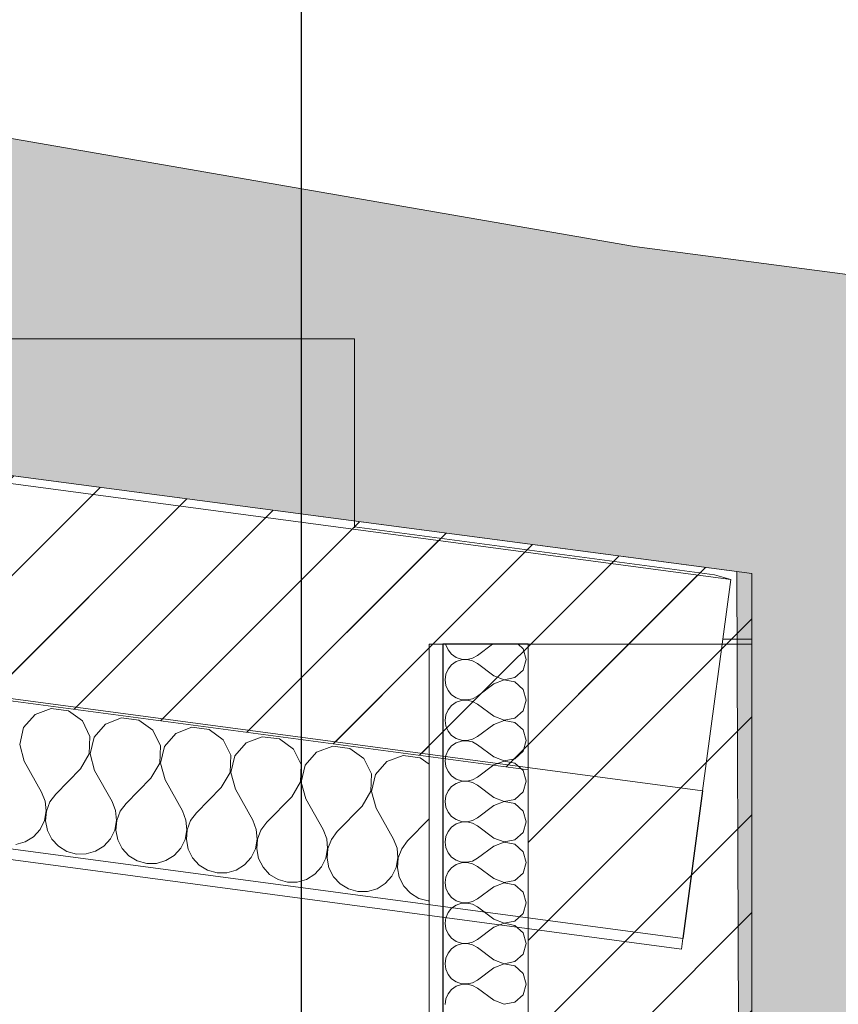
# Model space of a CAD drawing. Header units: millimetres. Extents: x -33687 to -7545, y -1870 to 7865.
# Tile 38 of 41: x -11371 to -10603, y 2743 to 3667. Entities that reach past the tile are written whole.
import ezdxf

# ---------------------------------------------------------------- set-up
doc = ezdxf.new("R2010")
doc.units = ezdxf.units.MM
doc.header["$MEASUREMENT"] = 0
for name, color, linetype in [('2D - Dessin général.AL', 7, 'Continuous'), ('Nouveau_2D - Cotations pour 50ème.AL', 7, 'Continuous'), ('Nouveau_2D - Dessin général.AL', 7, 'Continuous'), ('Nouveau_2D - Etiquettes.AL', 7, 'Continuous'), ('Nouveau_2D - Texte pour 50ème.AL', 7, 'Continuous'), ('Nouveau__Murs - Extérieurs.AL', 7, 'Continuous'), ('Nouveau__Plafonds.AL', 7, 'Continuous'), ('Nouveau__Toits - Toitures.AL', 7, 'Continuous')]:
    doc.layers.add(name, color=color, linetype=linetype)
doc.styles.add('STYLE_GENERE_1', font='arial.ttf')
doc.dimstyles.new('STYLE_GENERE__1', dxfattribs={"dimtxt": 100, "dimasz": 71.25, "dimexe": 0.18, "dimexo": 0.0625, "dimgap": 0, "dimtad": 1, "dimlfac": 0.001, "dimzin": 0, "dimdsep": 46, "dimtxsty": 'STYLE_GENERE_1', "dimblk": 'ARROWHEAD_6', "dimblk1": 'ARROWHEAD_6', "dimblk2": 'ARROWHEAD_6', "dimcen": 0.09, "dimse1": 1, "dimse2": 1, "dimclrd": 7, "dimclre": 7, "dimclrt": 7, "dimazin": 0, "dimtfac": 1, "dimtdec": 4, "dimtmove": 0, "dimatfit": 3, "dimfxl": 0, "dimtolj": 1, "dimtzin": 0, "dimarcsym": 0})
doc.dimstyles.new('STYLE_GENERE__2', dxfattribs={"dimtxt": 100, "dimasz": 71.25, "dimexe": 0.18, "dimexo": 0.0625, "dimgap": 0, "dimtad": 1, "dimtih": 1, "dimtoh": 1, "dimlfac": 0.001, "dimzin": 0, "dimdsep": 46, "dimtxsty": 'STYLE_GENERE_1', "dimblk": 'ARROWHEAD_6', "dimblk1": 'ARROWHEAD_6', "dimblk2": 'ARROWHEAD_6', "dimcen": 0.09, "dimse1": 1, "dimse2": 1, "dimclrd": 7, "dimclre": 7, "dimclrt": 7, "dimazin": 0, "dimtfac": 1, "dimtdec": 4, "dimtmove": 0, "dimatfit": 3, "dimfxl": 0, "dimtolj": 1, "dimtzin": 0, "dimarcsym": 0})
doc.dimstyles.new('STYLE_GENERE__4', dxfattribs={"dimtxt": 0.18, "dimasz": 136.8, "dimexe": 0.18, "dimexo": 0.0625, "dimgap": 0, "dimtad": 0, "dimtih": 1, "dimtoh": 1, "dimdec": 4, "dimzin": 0, "dimdsep": 46, "dimcen": 0.09, "dimadec": 0, "dimazin": 0, "dimtfac": 1, "dimtdec": 4, "dimtmove": 0, "dimatfit": 3, "dimldrblk": 'ARROWHEAD_5', "dimfxl": 0, "dimtolj": 1, "dimtzin": 0, "dimarcsym": 0})
pattern_1 = [(45, (0, 0), (-45.96194, 45.96194), [])]

# ---------------------------------------------------------------- blocks, each defined once
blk = doc.blocks.new('*X5')
at = {"layer": 'Nouveau__Murs - Extérieurs.AL', "color": 7, "linetype": 'Continuous', "lineweight": 5}
for p, q in [((-10971.26, 3081.04), (-10971.19, 3080.51)), ((-10971.19, 3080.51), (-10969.07, 3075.7)), ((-10927.36, 3081.04), (-10941.44, 3070.48)), ((-10898.57, 3076.68), (-10903.34, 3081.04)), ((-10969.07, 3075.7), (-10965.72, 3071.65)), ((-10965.72, 3071.65), (-10961.39, 3068.68)), ((-10946.04, 3067.93), (-10941.44, 3070.48)), ((-10895.73, 3066.67), (-10898.57, 3076.68)), ((-10965.72, 3061.68), (-10969.07, 3057.63)), ((-10961.39, 3064.66), (-10965.72, 3061.68)), ((-10961.39, 3068.68), (-10956.41, 3067)), ((-10956.41, 3066.34), (-10961.39, 3064.66)), ((-10956.41, 3067), (-10951.16, 3066.74)), ((-10951.16, 3066.59), (-10956.41, 3066.34)), ((-10951.16, 3066.74), (-10946.04, 3067.93)), ((-10946.04, 3065.4), (-10951.16, 3066.59)), ((-10941.44, 3062.86), (-10946.04, 3065.4)), ((-10926.2, 3051.43), (-10941.44, 3062.86)), ((-10898.57, 3056.65), (-10895.73, 3066.67)), ((-10971.19, 3052.82), (-10971.92, 3047.62)), ((-10969.07, 3057.63), (-10971.19, 3052.82)), ((-10926.2, 3051.43), (-10916.48, 3047.7)), ((-10906.25, 3049.63), (-10898.57, 3056.65)), ((-10971.92, 3047.62), (-10971.19, 3042.41)), ((-10971.19, 3042.41), (-10969.07, 3037.61)), ((-10926.2, 3043.81), (-10941.44, 3032.38)), ((-10916.48, 3047.54), (-10926.2, 3043.81)), ((-10916.48, 3047.7), (-10906.25, 3049.63)), ((-10906.25, 3045.61), (-10916.48, 3047.54)), ((-10898.57, 3038.59), (-10906.25, 3045.61)), ((-10969.07, 3037.61), (-10965.72, 3033.56)), ((-10965.72, 3033.56), (-10961.39, 3030.58)), ((-10895.73, 3028.57), (-10898.57, 3038.59)), ((-10965.72, 3023.58), (-10969.07, 3019.54)), ((-10961.39, 3026.56), (-10965.72, 3023.58)), ((-10961.39, 3030.58), (-10956.41, 3028.9)), ((-10956.41, 3028.24), (-10961.39, 3026.56)), ((-10956.41, 3028.9), (-10951.16, 3028.65)), ((-10951.16, 3028.49), (-10956.41, 3028.24)), ((-10951.16, 3028.65), (-10946.04, 3029.84)), ((-10946.04, 3027.3), (-10951.16, 3028.49)), ((-10946.04, 3029.84), (-10941.44, 3032.38)), ((-10941.44, 3024.76), (-10946.04, 3027.3)), ((-10926.2, 3013.33), (-10941.44, 3024.76)), ((-10898.57, 3018.56), (-10895.73, 3028.57)), ((-10971.19, 3014.73), (-10971.92, 3009.52)), ((-10969.07, 3019.54), (-10971.19, 3014.73)), ((-10906.25, 3011.53), (-10898.57, 3018.56)), ((-10971.92, 3009.52), (-10971.19, 3004.32)), ((-10926.2, 3005.71), (-10941.44, 2994.29)), ((-10926.2, 3013.33), (-10916.48, 3009.6)), ((-10916.48, 3009.45), (-10926.2, 3005.71)), ((-10916.48, 3009.6), (-10906.25, 3011.53)), ((-10906.25, 3007.51), (-10916.48, 3009.45)), ((-10898.57, 3000.49), (-10906.25, 3007.51)), ((-10971.19, 3004.32), (-10969.07, 2999.51)), ((-10969.07, 2999.51), (-10965.72, 2995.46)), ((-10895.73, 2990.48), (-10898.57, 3000.49)), ((-10965.72, 2995.46), (-10961.39, 2992.49)), ((-10961.39, 2988.47), (-10965.72, 2985.49)), ((-10961.39, 2992.49), (-10956.41, 2990.81)), ((-10956.41, 2990.14), (-10961.39, 2988.47)), ((-10956.41, 2990.81), (-10951.16, 2990.55)), ((-10951.16, 2990.4), (-10956.41, 2990.14)), ((-10951.16, 2990.55), (-10946.04, 2991.74)), ((-10946.04, 2989.21), (-10951.16, 2990.4)), ((-10946.04, 2991.74), (-10941.44, 2994.29)), ((-10941.44, 2986.67), (-10946.04, 2989.21)), ((-10926.2, 2975.24), (-10941.44, 2986.67)), ((-10898.57, 2980.46), (-10895.73, 2990.48)), ((-10969.07, 2981.44), (-10971.19, 2976.63)), ((-10965.72, 2985.49), (-10969.07, 2981.44)), ((-10906.25, 2973.44), (-10898.57, 2980.46)), ((-10971.19, 2976.63), (-10971.92, 2971.43)), ((-10971.92, 2971.43), (-10971.19, 2966.22)), ((-10926.2, 2975.24), (-10916.48, 2971.51)), ((-10916.48, 2971.35), (-10926.2, 2967.62)), ((-10916.48, 2971.51), (-10906.25, 2973.44)), ((-10906.25, 2969.42), (-10916.48, 2971.35)), ((-10898.57, 2962.39), (-10906.25, 2969.42)), ((-10971.19, 2966.22), (-10969.07, 2961.41)), ((-10969.07, 2961.41), (-10965.72, 2957.37)), ((-10926.2, 2967.62), (-10941.44, 2956.19)), ((-10895.73, 2952.38), (-10898.57, 2962.39)), ((-10965.72, 2957.37), (-10961.39, 2954.39)), ((-10961.39, 2950.37), (-10965.72, 2947.39)), ((-10961.39, 2954.39), (-10956.41, 2952.71)), ((-10956.41, 2952.05), (-10961.39, 2950.37)), ((-10956.41, 2952.71), (-10951.16, 2952.46)), ((-10951.16, 2952.3), (-10956.41, 2952.05)), ((-10951.16, 2952.46), (-10946.04, 2953.65)), ((-10946.04, 2951.11), (-10951.16, 2952.3)), ((-10946.04, 2953.65), (-10941.44, 2956.19)), ((-10941.44, 2948.57), (-10946.04, 2951.11)), ((-10898.57, 2942.37), (-10895.73, 2952.38)), ((-10969.07, 2943.35), (-10971.19, 2938.54)), ((-10965.72, 2947.39), (-10969.07, 2943.35)), ((-10926.2, 2937.14), (-10941.44, 2948.57)), ((-10906.25, 2935.34), (-10898.57, 2942.37)), ((-10971.19, 2938.54), (-10971.92, 2933.33)), ((-10971.92, 2933.33), (-10971.19, 2928.13)), ((-10926.2, 2937.14), (-10916.48, 2933.41)), ((-10916.48, 2933.26), (-10926.2, 2929.52)), ((-10916.48, 2933.41), (-10906.25, 2935.34)), ((-10906.25, 2931.32), (-10916.48, 2933.26)), ((-10898.57, 2924.3), (-10906.25, 2931.32)), ((-10971.19, 2928.13), (-10969.07, 2923.32)), ((-10969.07, 2923.32), (-10965.72, 2919.27)), ((-10926.2, 2929.52), (-10941.44, 2918.1)), ((-10895.73, 2914.29), (-10898.57, 2924.3)), ((-10965.72, 2919.27), (-10961.39, 2916.3)), ((-10961.39, 2916.3), (-10956.41, 2914.62)), ((-10956.41, 2913.95), (-10961.39, 2912.27)), ((-10956.41, 2914.62), (-10951.16, 2914.36)), ((-10951.16, 2914.21), (-10956.41, 2913.95)), ((-10951.16, 2914.36), (-10946.04, 2915.55)), ((-10946.04, 2913.02), (-10951.16, 2914.21)), ((-10946.04, 2915.55), (-10941.44, 2918.1)), ((-10941.44, 2910.48), (-10946.04, 2913.02)), ((-10898.57, 2904.27), (-10895.73, 2914.29)), ((-10969.07, 2905.25), (-10971.19, 2900.44)), ((-10965.72, 2909.3), (-10969.07, 2905.25)), ((-10961.39, 2912.27), (-10965.72, 2909.3)), ((-10926.2, 2899.05), (-10941.44, 2910.48)), ((-10906.25, 2897.25), (-10898.57, 2904.27)), ((-10971.19, 2900.44), (-10971.92, 2895.24)), ((-10971.92, 2895.24), (-10971.19, 2890.03)), ((-10926.2, 2899.05), (-10916.48, 2895.32)), ((-10916.48, 2895.16), (-10926.2, 2891.43)), ((-10916.48, 2895.32), (-10906.25, 2897.25)), ((-10906.25, 2893.23), (-10916.48, 2895.16)), ((-10971.19, 2890.03), (-10969.07, 2885.22)), ((-10969.07, 2885.22), (-10965.72, 2881.18)), ((-10926.2, 2891.43), (-10941.44, 2880)), ((-10898.57, 2886.2), (-10906.25, 2893.23)), ((-10895.73, 2876.19), (-10898.57, 2886.2)), ((-10965.72, 2881.18), (-10961.39, 2878.2)), ((-10961.39, 2878.2), (-10956.41, 2876.52)), ((-10956.41, 2875.86), (-10961.39, 2874.18)), ((-10956.41, 2876.52), (-10951.16, 2876.27)), ((-10951.16, 2876.11), (-10956.41, 2875.86)), ((-10951.16, 2876.27), (-10946.04, 2877.46)), ((-10946.04, 2874.92), (-10951.16, 2876.11)), ((-10946.04, 2877.46), (-10941.44, 2880)), ((-10898.57, 2866.18), (-10895.73, 2876.19)), ((-10969.07, 2867.16), (-10971.19, 2862.35)), ((-10965.72, 2871.2), (-10969.07, 2867.16)), ((-10961.39, 2874.18), (-10965.72, 2871.2)), ((-10941.44, 2872.38), (-10946.04, 2874.92)), ((-10926.2, 2860.95), (-10941.44, 2872.38)), ((-10971.19, 2862.35), (-10971.92, 2857.14)), ((-10971.92, 2857.14), (-10971.19, 2851.94)), ((-10926.2, 2860.95), (-10916.48, 2857.22)), ((-10916.48, 2857.07), (-10926.2, 2853.33)), ((-10916.48, 2857.22), (-10906.25, 2859.15)), ((-10906.25, 2855.13), (-10916.48, 2857.07)), ((-10906.25, 2859.15), (-10898.57, 2866.18)), ((-10971.19, 2851.94), (-10969.07, 2847.13)), ((-10926.2, 2853.33), (-10941.44, 2841.9)), ((-10898.57, 2848.11), (-10906.25, 2855.13)), ((-10895.73, 2838.1), (-10898.57, 2848.11)), ((-10969.07, 2847.13), (-10965.72, 2843.08)), ((-10965.72, 2843.08), (-10961.39, 2840.11)), ((-10961.39, 2840.11), (-10956.41, 2838.43)), ((-10951.16, 2838.17), (-10946.04, 2839.36)), ((-10946.04, 2839.36), (-10941.44, 2841.9)), ((-10965.72, 2833.11), (-10969.07, 2829.06)), ((-10961.39, 2836.08), (-10965.72, 2833.11)), ((-10956.41, 2837.76), (-10961.39, 2836.08)), ((-10956.41, 2838.43), (-10951.16, 2838.17)), ((-10951.16, 2838.02), (-10956.41, 2837.76)), ((-10946.04, 2836.83), (-10951.16, 2838.02)), ((-10941.44, 2834.29), (-10946.04, 2836.83)), ((-10926.2, 2822.86), (-10941.44, 2834.29)), ((-10898.57, 2828.08), (-10895.73, 2838.1)), ((-10971.19, 2824.25), (-10971.92, 2819.05)), ((-10969.07, 2829.06), (-10971.19, 2824.25)), ((-10926.2, 2822.86), (-10916.48, 2819.12)), ((-10916.48, 2819.12), (-10906.25, 2821.06)), ((-10906.25, 2821.06), (-10898.57, 2828.08)), ((-10971.92, 2819.05), (-10971.19, 2813.84)), ((-10971.19, 2813.84), (-10969.07, 2809.03)), ((-10926.2, 2815.24), (-10941.44, 2803.81)), ((-10916.48, 2818.97), (-10926.2, 2815.24)), ((-10906.25, 2817.04), (-10916.48, 2818.97)), ((-10898.57, 2810.01), (-10906.25, 2817.04)), ((-10969.07, 2809.03), (-10965.72, 2804.99)), ((-10965.72, 2804.99), (-10961.39, 2802.01)), ((-10961.39, 2802.01), (-10956.41, 2800.33)), ((-10946.04, 2801.27), (-10941.44, 2803.81)), ((-10895.73, 2800), (-10898.57, 2810.01)), ((-10965.72, 2795.01), (-10969.07, 2790.97)), ((-10961.39, 2797.99), (-10965.72, 2795.01)), ((-10956.41, 2799.67), (-10961.39, 2797.99)), ((-10956.41, 2800.33), (-10951.16, 2800.08)), ((-10951.16, 2799.92), (-10956.41, 2799.67)), ((-10951.16, 2800.08), (-10946.04, 2801.27)), ((-10946.04, 2798.73), (-10951.16, 2799.92)), ((-10941.44, 2796.19), (-10946.04, 2798.73)), ((-10926.2, 2784.76), (-10941.44, 2796.19)), ((-10898.57, 2789.99), (-10895.73, 2800)), ((-10971.19, 2786.16), (-10971.92, 2780.95)), ((-10969.07, 2790.97), (-10971.19, 2786.16)), ((-10926.2, 2784.76), (-10916.48, 2781.03)), ((-10906.25, 2782.96), (-10898.57, 2789.99)), ((-10971.92, 2780.95), (-10971.19, 2775.75)), ((-10971.19, 2775.75), (-10969.07, 2770.94)), ((-10926.2, 2777.14), (-10941.44, 2765.71)), ((-10916.48, 2780.88), (-10926.2, 2777.14)), ((-10916.48, 2781.03), (-10906.25, 2782.96)), ((-10906.25, 2778.94), (-10916.48, 2780.88)), ((-10898.57, 2771.92), (-10906.25, 2778.94)), ((-10969.07, 2770.94), (-10965.72, 2766.89)), ((-10965.72, 2766.89), (-10961.39, 2763.92)), ((-10946.04, 2763.17), (-10941.44, 2765.71)), ((-10895.73, 2761.9), (-10898.57, 2771.92)), ((-10965.72, 2756.92), (-10969.07, 2752.87)), ((-10961.39, 2759.89), (-10965.72, 2756.92)), ((-10961.39, 2763.92), (-10956.41, 2762.24)), ((-10956.41, 2761.57), (-10961.39, 2759.89)), ((-10956.41, 2762.24), (-10951.16, 2761.98)), ((-10951.16, 2761.83), (-10956.41, 2761.57)), ((-10951.16, 2761.98), (-10946.04, 2763.17)), ((-10946.04, 2760.64), (-10951.16, 2761.83)), ((-10941.44, 2758.1), (-10946.04, 2760.64)), ((-10926.2, 2746.67), (-10941.44, 2758.1)), ((-10898.57, 2751.89), (-10895.73, 2761.9)), ((-10971.19, 2748.06), (-10971.92, 2742.86)), ((-10969.07, 2752.87), (-10971.19, 2748.06)), ((-10926.2, 2746.67), (-10916.48, 2742.93)), ((-10906.25, 2744.87), (-10898.57, 2751.89)), ((-10916.48, 2742.93), (-10906.25, 2744.87))]:
    blk.add_line(p, q, dxfattribs=at)
blk = doc.blocks.new('Élément de coupe_1')
at = {"layer": 'Nouveau__Murs - Extérieurs.AL', "linetype": 'Continuous', "lineweight": 0, "true_color": 0x000000}
h = blk.add_hatch(dxfattribs=at)
h.set_pattern_fill('Dallage', color=18, style=0, pattern_type=2)
h.set_pattern_definition(pattern_1)
h.paths.add_polyline_path([(-10893.82, 3081.04), (-10893.82, 0), (-10683.82, 0), (-10683.82, 3081.04)])
at = {"layer": 'Nouveau__Murs - Extérieurs.AL', "color": 7, "linetype": 'Continuous', "lineweight": 15}
for p, q in [((-10986.82, 3081.04), (-10986.82, 1850)), ((-10973.82, 3081.04), (-10986.82, 3081.04)), ((-10893.82, 3081.04), (-10893.82, 0)), ((-10683.82, 3081.04), (-10893.82, 3081.04)), ((-10683.82, 3081.04), (-10683.82, 0))]:
    blk.add_line(p, q, dxfattribs=at)
at = {"layer": 'Nouveau__Murs - Extérieurs.AL', "color": 7, "linetype": 'Continuous', "lineweight": 25}
for p, q in [((-10973.82, 3081.04), (-10973.82, 0)), ((-10893.82, 3081.04), (-10973.82, 3081.04))]:
    blk.add_line(p, q, dxfattribs=at)
at = {"layer": 'Nouveau__Murs - Extérieurs.AL', "lineweight": 0}
blk.add_blockref('*X5', (0, 0), dxfattribs=at)
blk = doc.blocks.new('Élément de coupe_45')
at = {"layer": 'Nouveau__Murs - Extérieurs.AL', "color": 7, "linetype": 'Continuous', "lineweight": 13}
for p, q in [((-10683.82, 3085.67), (-10711.01, 3085.67)), ((-10683.82, 3081.04), (-10683.82, 3085.67))]:
    blk.add_line(p, q, dxfattribs=at)
blk = doc.blocks.new('Élément de coupe_60')
at = {"layer": 'Nouveau__Plafonds.AL', "color": 7, "linetype": 'Continuous', "lineweight": 13}
for p, q in [((-11056.82, 3367.93), (-12389.43, 3367.93)), ((-11056.82, 3190.25), (-11056.82, 3367.93))]:
    blk.add_line(p, q, dxfattribs=at)
blk = doc.blocks.new('*X82')
at = {"layer": 'Nouveau__Toits - Toitures.AL', "color": 7, "linetype": 'Continuous', "lineweight": 5}
for p, q in [((-11356.93, 3014.92), (-11367.62, 3002.7)), ((-11341.73, 3020.63), (-11356.93, 3014.92)), ((-11325.63, 3018.49), (-11341.73, 3020.63)), ((-11312.46, 3008.99), (-11325.63, 3018.49)), ((-11305.34, 2994.4), (-11312.46, 3008.99)), ((-11290.84, 3006.11), (-11301.54, 2993.89)), ((-11275.64, 3011.82), (-11290.84, 3006.11)), ((-11259.55, 3009.68), (-11275.64, 3011.82)), ((-11246.38, 3000.18), (-11259.55, 3009.68)), ((-11367.62, 3002.7), (-11371.28, 2986.88)), ((-11239.26, 2985.59), (-11246.38, 3000.18)), ((-11224.76, 2997.3), (-11235.46, 2985.08)), ((-11209.56, 3003.01), (-11224.76, 2997.3)), ((-11193.47, 3000.86), (-11209.56, 3003.01)), ((-11180.3, 2991.37), (-11193.47, 3000.86)), ((-11371.28, 2986.88), (-11367.03, 2971.21)), ((-11305.95, 2978.17), (-11305.34, 2994.4)), ((-11301.54, 2993.89), (-11305.2, 2978.07)), ((-11173.17, 2976.78), (-11180.3, 2991.37)), ((-11158.68, 2988.49), (-11169.38, 2976.27)), ((-11143.48, 2994.2), (-11158.68, 2988.49)), ((-11127.39, 2992.05), (-11143.48, 2994.2)), ((-11114.21, 2982.56), (-11127.39, 2992.05)), ((-11314.16, 2964.16), (-11305.95, 2978.17)), ((-11305.2, 2978.07), (-11300.95, 2962.4)), ((-11239.87, 2969.36), (-11239.26, 2985.59)), ((-11235.46, 2985.08), (-11239.12, 2969.26)), ((-11107.09, 2967.97), (-11114.21, 2982.56)), ((-11092.6, 2979.68), (-11103.3, 2967.46)), ((-11077.4, 2985.39), (-11092.6, 2979.68)), ((-11061.3, 2983.24), (-11077.4, 2985.39)), ((-11048.13, 2973.75), (-11061.3, 2983.24)), ((-11367.03, 2971.21), (-11350.73, 2942.14)), ((-11248.08, 2955.35), (-11239.87, 2969.36)), ((-11239.12, 2969.26), (-11234.86, 2953.59)), ((-11173.79, 2960.55), (-11173.17, 2976.78)), ((-11169.38, 2976.27), (-11173.03, 2960.45)), ((-11107.71, 2951.74), (-11107.09, 2967.97)), ((-11041.01, 2959.16), (-11048.13, 2973.75)), ((-11026.52, 2970.87), (-11037.21, 2958.65)), ((-11011.32, 2976.58), (-11026.52, 2970.87)), ((-10995.22, 2974.43), (-11011.32, 2976.58)), ((-10986.82, 2968.38), (-10995.22, 2974.43)), ((-11314.16, 2964.16), (-11337.51, 2940.37)), ((-11300.95, 2962.4), (-11284.65, 2933.33)), ((-11182, 2946.54), (-11173.79, 2960.55)), ((-11173.03, 2960.45), (-11168.78, 2944.78)), ((-11103.3, 2967.46), (-11106.95, 2951.64)), ((-11041.63, 2942.93), (-11041.01, 2959.16)), ((-11037.21, 2958.65), (-11040.87, 2942.83)), ((-11248.08, 2955.35), (-11271.43, 2931.56)), ((-11234.86, 2953.59), (-11218.56, 2924.52)), ((-11115.92, 2937.73), (-11107.71, 2951.74)), ((-11106.95, 2951.64), (-11102.7, 2935.97)), ((-11347.38, 2933.57), (-11350.73, 2942.14)), ((-11337.51, 2940.37), (-11342.99, 2932.99)), ((-11182, 2946.54), (-11205.35, 2922.75)), ((-11168.78, 2944.78), (-11152.48, 2915.7)), ((-11049.83, 2928.92), (-11041.63, 2942.93)), ((-11040.87, 2942.83), (-11036.62, 2927.16)), ((-11346.5, 2924.42), (-11347.38, 2933.57)), ((-11342.99, 2932.99), (-11346.23, 2924.38)), ((-11281.3, 2924.76), (-11284.65, 2933.33)), ((-11271.43, 2931.56), (-11276.9, 2924.17)), ((-11115.92, 2937.73), (-11139.27, 2913.94)), ((-11102.7, 2935.97), (-11086.4, 2906.89)), ((-11348.16, 2915.37), (-11346.5, 2924.42)), ((-11346.23, 2924.38), (-11347.01, 2915.22)), ((-11280.42, 2915.61), (-11281.3, 2924.76)), ((-11276.9, 2924.17), (-11280.15, 2915.57)), ((-11215.22, 2915.95), (-11218.56, 2924.52)), ((-11205.35, 2922.75), (-11210.82, 2915.36)), ((-11049.83, 2928.92), (-11073.18, 2905.13)), ((-11036.62, 2927.16), (-11020.32, 2898.08)), ((-11352.22, 2907.12), (-11348.16, 2915.37)), ((-11347.01, 2915.22), (-11345.24, 2906.19)), ((-11282.07, 2906.56), (-11280.42, 2915.61)), ((-11280.15, 2915.57), (-11280.92, 2906.41)), ((-11214.34, 2906.79), (-11215.22, 2915.95)), ((-11210.82, 2915.36), (-11214.07, 2906.76)), ((-11149.13, 2907.14), (-11152.48, 2915.7)), ((-11139.27, 2913.94), (-11144.74, 2906.55)), ((-10986.82, 2916.98), (-11007.1, 2896.32)), ((-11358.39, 2900.3), (-11352.22, 2907.12)), ((-11345.24, 2906.19), (-11341.08, 2897.99)), ((-11286.14, 2898.31), (-11282.07, 2906.56)), ((-11280.92, 2906.41), (-11279.16, 2897.38)), ((-11215.99, 2897.75), (-11214.34, 2906.79)), ((-11214.07, 2906.76), (-11214.84, 2897.59)), ((-11148.25, 2897.98), (-11149.13, 2907.14)), ((-11144.74, 2906.55), (-11147.99, 2897.95)), ((-11083.05, 2898.33), (-11086.4, 2906.89)), ((-11073.18, 2905.13), (-11078.66, 2897.74)), ((-11375.01, 2892.85), (-11366.18, 2895.41)), ((-11366.18, 2895.41), (-11358.39, 2900.3)), ((-11341.08, 2897.99), (-11334.84, 2891.24)), ((-11292.3, 2891.48), (-11286.14, 2898.31)), ((-11279.16, 2897.38), (-11275, 2889.18)), ((-11220.06, 2889.5), (-11215.99, 2897.75)), ((-11214.84, 2897.59), (-11213.08, 2888.57)), ((-11149.91, 2888.94), (-11148.25, 2897.98)), ((-11147.99, 2897.95), (-11148.76, 2888.78)), ((-11082.17, 2889.17), (-11083.05, 2898.33)), ((-11078.66, 2897.74), (-11081.91, 2889.14)), ((-11016.97, 2889.52), (-11020.32, 2898.08)), ((-11007.1, 2896.32), (-11012.58, 2888.93)), ((-11334.84, 2891.24), (-11326.99, 2886.45)), ((-11326.99, 2886.45), (-11318.13, 2883.99)), ((-11308.93, 2884.04), (-11300.1, 2886.6)), ((-11300.1, 2886.6), (-11292.3, 2891.48)), ((-11275, 2889.18), (-11268.76, 2882.42)), ((-11226.22, 2882.67), (-11220.06, 2889.5)), ((-11213.08, 2888.57), (-11208.92, 2880.37)), ((-11153.98, 2880.69), (-11149.91, 2888.94)), ((-11148.76, 2888.78), (-11147, 2879.76)), ((-11083.83, 2880.13), (-11082.17, 2889.17)), ((-11081.91, 2889.14), (-11082.68, 2879.97)), ((-11016.09, 2880.36), (-11016.97, 2889.52)), ((-11012.58, 2888.93), (-11015.82, 2880.33)), ((-11318.13, 2883.99), (-11308.93, 2884.04)), ((-11268.76, 2882.42), (-11260.91, 2877.64)), ((-11260.91, 2877.64), (-11252.05, 2875.17)), ((-11242.85, 2875.23), (-11234.02, 2877.79)), ((-11234.02, 2877.79), (-11226.22, 2882.67)), ((-11208.92, 2880.37), (-11202.68, 2873.61)), ((-11160.14, 2873.86), (-11153.98, 2880.69)), ((-11147, 2879.76), (-11142.84, 2871.56)), ((-11087.89, 2871.88), (-11083.83, 2880.13)), ((-11082.68, 2879.97), (-11080.92, 2870.95)), ((-11017.75, 2871.32), (-11016.09, 2880.36)), ((-11015.82, 2880.33), (-11016.6, 2871.16)), ((-11252.05, 2875.17), (-11242.85, 2875.23)), ((-11202.68, 2873.61), (-11194.82, 2868.82)), ((-11194.82, 2868.82), (-11185.96, 2866.36)), ((-11185.96, 2866.36), (-11176.77, 2866.42)), ((-11176.77, 2866.42), (-11167.93, 2868.98)), ((-11167.93, 2868.98), (-11160.14, 2873.86)), ((-11142.84, 2871.56), (-11136.59, 2864.8)), ((-11094.06, 2865.05), (-11087.89, 2871.88)), ((-11080.92, 2870.95), (-11076.76, 2862.74)), ((-11021.81, 2863.07), (-11017.75, 2871.32)), ((-11016.6, 2871.16), (-11014.84, 2862.14)), ((-11136.59, 2864.8), (-11128.74, 2860.01)), ((-11128.74, 2860.01), (-11119.88, 2857.55)), ((-11119.88, 2857.55), (-11110.68, 2857.61)), ((-11110.68, 2857.61), (-11101.85, 2860.17)), ((-11101.85, 2860.17), (-11094.06, 2865.05)), ((-11076.76, 2862.74), (-11070.51, 2855.99)), ((-11027.98, 2856.24), (-11021.81, 2863.07)), ((-11014.84, 2862.14), (-11010.67, 2853.93)), ((-11070.51, 2855.99), (-11062.66, 2851.2)), ((-11062.66, 2851.2), (-11053.8, 2848.74)), ((-11053.8, 2848.74), (-11044.6, 2848.8)), ((-11044.6, 2848.8), (-11035.77, 2851.36)), ((-11035.77, 2851.36), (-11027.98, 2856.24)), ((-11010.67, 2853.93), (-11004.43, 2847.18)), ((-11004.43, 2847.18), (-10996.58, 2842.39)), ((-10996.58, 2842.39), (-10987.72, 2839.93)), ((-10987.72, 2839.93), (-10986.82, 2839.94))]:
    blk.add_line(p, q, dxfattribs=at)
blk = doc.blocks.new('Élément de coupe_67')
at = {"layer": 'Nouveau__Toits - Toitures.AL', "linetype": 'Continuous', "lineweight": 0, "true_color": 0x000000}
h = blk.add_hatch(dxfattribs=at)
h.set_pattern_fill('Dallage', color=18, style=0, pattern_type=2)
h.set_pattern_definition(pattern_1)
h.paths.add_polyline_path([(-10703.54, 3141.69), (-14556.98, 3655.47), (-14556.98, 3453.7), (-10986.82, 2977.69), (-10986.82, 3081.04), (-10711.63, 3081.04)])
at = {"layer": 'Nouveau__Toits - Toitures.AL', "color": 7, "linetype": 'Continuous', "lineweight": 15}
for p, q in [((-14556.98, 3655.47), (-10703.54, 3141.69)), ((-14556.98, 3453.7), (-10729.97, 2943.44)), ((-14556.98, 3312.47), (-10748.48, 2804.67)), ((-10703.54, 3141.69), (-10729.97, 2943.44)), ((-11776.59, 2931.66), (-10749.8, 2794.76)), ((-10748.48, 2804.67), (-10749.8, 2794.76))]:
    blk.add_line(p, q, dxfattribs=at)
at = {"layer": 'Nouveau__Toits - Toitures.AL', "color": 7, "linetype": 'Continuous', "lineweight": 13}
for p, q in [((-10718.98, 3146.23), (-11056.82, 3191.28)), ((-10703.54, 3141.69), (-10718.98, 3146.23))]:
    blk.add_line(p, q, dxfattribs=at)
at = {"layer": 'Nouveau__Toits - Toitures.AL', "color": 7, "linetype": 'Continuous', "lineweight": 25}
blk.add_line((-10729.97, 2943.44), (-10748.48, 2804.67), dxfattribs=at)
at = {"layer": 'Nouveau__Toits - Toitures.AL', "lineweight": 0}
blk.add_blockref('*X82', (0, 0), dxfattribs=at)
blk = doc.blocks.new('*D106')
at = {"layer": 'Nouveau_2D - Cotations pour 50ème.AL', "color": 7, "linetype": 'Continuous', "lineweight": 5}
for p, q in [((-14552, -1570.31), (-14552, -1429.69)), ((-14514.5, -1462.5), (-14589.5, -1537.5)), ((-10949.32, -1462.5), (-11024.32, -1537.5)), ((-14552, -1500), (-10986.82, -1500))]:
    blk.add_line(p, q, dxfattribs=at)
at = {"layer": 'Nouveau_2D - Cotations pour 50ème.AL', "color": 7, "lineweight": 5, "char_height": 100, "attachment_point": 7, "style": 'STYLE_GENERE_1'}
for s, insert in [('\\A1;{\\pql;\\fArial|b0|i0|c0|p0;\\W1.000000;3,57}', (-12941.01, -1480)), ('\\A1;{\\pql;\\fArial|b0|i0|c0|p0;\\W1.000000;9}', (-11100.59, -1480))]:
    blk.add_mtext(s, dxfattribs=dict(at, insert=insert))
blk = doc.blocks.new('ARROWHEAD_6')
at = {"color": 0, "linetype": 'Continuous', "lineweight": 0}
for p, q in [((-0.5, -0.5), (0.5, 0.5)), ((0, 0), (-1, 0))]:
    blk.add_line(p, q, dxfattribs=at)
blk = doc.blocks.new('*D117')
at = {"layer": 'Nouveau_2D - Cotations pour 50ème.AL', "color": 7, "linetype": 'Continuous', "lineweight": 5}
for p, q in [((-11807.11, 7343.48), (-11807.11, 7484.1)), ((-11769.61, 7451.29), (-11844.61, 7376.29)), ((-10949.32, 7451.29), (-11024.32, 7376.29)), ((-11807.11, 7413.79), (-10986.82, 7413.79))]:
    blk.add_line(p, q, dxfattribs=at)
at = {"layer": 'Nouveau_2D - Cotations pour 50ème.AL', "color": 7, "lineweight": 5, "char_height": 100, "attachment_point": 7, "style": 'STYLE_GENERE_1'}
for s, insert in [('\\A1;{\\pql;\\fArial|b0|i0|c0|p0;\\W1.000000;82}', (-11511.37, 7433.79)), ('\\A1;{\\pql;\\fArial|b0|i0|c0|p0;\\W1.000000;9}', (-11100.59, 7433.79))]:
    blk.add_mtext(s, dxfattribs=dict(at, insert=insert))
blk = doc.blocks.new('*D118')
at = {"layer": 'Nouveau_2D - Cotations pour 50ème.AL', "color": 7, "linetype": 'Continuous', "lineweight": 5}
for p, q in [((-10986.82, 7343.48), (-10986.82, 7484.1)), ((-10893.82, 7343.48), (-10893.82, 7484.1)), ((-10949.32, 7451.29), (-11024.32, 7376.29)), ((-10931.32, 7376.29), (-10856.32, 7451.29)), ((-11807.11, 7413.79), (-10986.82, 7413.79)), ((-10986.82, 7413.79), (-10893.82, 7413.79)), ((-10893.82, 7413.79), (-10837.57, 7413.79))]:
    blk.add_line(p, q, dxfattribs=at)
blk = doc.blocks.new('*D120')
at = {"layer": 'Nouveau_2D - Cotations pour 50ème.AL', "color": 7, "linetype": 'Continuous', "lineweight": 5}
for p, q in [((-10893.82, 7643.48), (-10893.82, 7784.1)), ((-24059.23, 7751.29), (-24134.23, 7676.29)), ((-10931.32, 7676.29), (-10856.32, 7751.29)), ((-24096.73, 7713.79), (-10893.82, 7713.79)), ((-10893.82, 7713.79), (-10837.57, 7713.79))]:
    blk.add_line(p, q, dxfattribs=at)
at = {"layer": 'Nouveau_2D - Cotations pour 50ème.AL', "color": 7, "lineweight": 5, "insert": (-17666.87, 7733.79), "char_height": 100, "attachment_point": 7, "style": 'STYLE_GENERE_1'}
blk.add_mtext('\\A1;{\\pql;\\fArial|b0|i0|c0|p0;\\W1.000000;13,20}', dxfattribs=at)
blk = doc.blocks.new('*D124')
at = {"layer": 'Nouveau_2D - Cotations pour 50ème.AL', "color": 7, "linetype": 'Continuous', "lineweight": 5}
for p, q in [((-12215.12, 2935.68), (-12215.12, 2991.93)), ((-12177.62, 2898.18), (-12252.62, 2973.18)), ((-12144.81, 2935.68), (-12285.43, 2935.68)), ((-12215.12, 0), (-12215.12, 2935.68)), ((-12252.62, 37.5), (-12177.62, -37.5)), ((-12144.81, 0), (-12285.43, 0)), ((-12215.12, -56.25), (-12215.12, 0))]:
    blk.add_line(p, q, dxfattribs=at)
at = {"layer": 'Nouveau_2D - Cotations pour 50ème.AL', "color": 7, "lineweight": 5, "insert": (-12235.12, 1334.38), "char_height": 100, "attachment_point": 7, "rotation": 90, "style": 'STYLE_GENERE_1'}
blk.add_mtext('\\A1;{\\pql;\\fArial|b0|i0|c0|p0;\\W1.000000;2,94}', dxfattribs=at)
blk = doc.blocks.new('ARROWHEAD_5')
at = {"linetype": 'Continuous', "lineweight": 0}
blk.add_hatch(color=0, dxfattribs=at).paths.add_polyline_path([(-1, 0.2679), (0, 0), (-1, -0.2679)])
at = {"color": 0, "linetype": 'Continuous', "lineweight": 0}
blk.add_line((0, 0), (-1, 0), dxfattribs=at)

msp = doc.modelspace()

# ---------------------------------------------------------------- hatches: boundary and pattern name
at = {"layer": '2D - Dessin général.AL', "linetype": 'Continuous', "lineweight": 5}
h = msp.add_hatch(dxfattribs=at)
h.set_pattern_fill('Dallage', style=0, pattern_type=2)
h.set_pattern_definition(pattern_1)
h.paths.add_polyline_path([(-14551.999, 3451.249), (-10893.82, 2963.113), (-10893.82, 0), (-30162.432, 0), (-30161.516, -480), (-10683.82, -480), (-10683.82, 2935.092), (-10683.82, 3147.364), (-14343.339, 3631.164), (-14343.339, 4202.38), (-14343.339, 4442.29, 0.2368987), (-14417.921, 4531.43), (-14523.597, 4563.035), (-14551.999, 3601.249)])
at = {"layer": '2D - Dessin général.AL', "linetype": 'Continuous', "lineweight": 0, "true_color": 0xcccccc}
h = msp.add_hatch(dxfattribs=at)
h.set_pattern_fill('Terre', color=254, style=0, pattern_type=2)
h.set_pattern_definition([(45, (0, 0), (-137.8858, 137.8858), []), (45, (-45.96, 45.96), (-275.7716, 275.7716), []), (45, (-91.92, 91.92), (-275.7716, 275.7716), []), (135, (-137.886, 137.886), (45.96194, 45.96194), [195, -195])])
h.paths.add_polyline_path([(-30162.273, -980), (-7545.365, -980), (-7545.365, 3024.114), (-10793.861, 3454.622), (-12696.304, 3784.159), (-13340.18, 4102.062), (-14343.339, 4202.38), (-14343.339, 3631.164), (-10697.924, 3149.228), (-10683.82, -480), (-24389.724, -480), (-24389.724, 3.083), (-24865.178, -51.922), (-30162.273, -83.474)])
at = {"layer": 'Nouveau_2D - Dessin général.AL', "linetype": 'Continuous', "lineweight": 5}
h = msp.add_hatch(dxfattribs=at)
h.set_pattern_fill('Dallage', style=0, pattern_type=2)
h.set_pattern_definition(pattern_1)
h.paths.add_polyline_path([(-14551.999, 3451.249), (-10893.82, 2963.113), (-10893.82, 0), (-30162.432, 0), (-30161.516, -480), (-10683.82, -480), (-10683.82, 2935.092), (-10683.82, 3147.364), (-14343.339, 3631.164), (-14343.339, 4202.38), (-14343.339, 4442.29, 0.2368987), (-14417.921, 4531.43), (-14523.597, 4563.035), (-14551.999, 3601.249)])

# ---------------------------------------------------------------- linework, layer by layer
at = {"layer": '2D - Dessin général.AL', "color": 7, "linetype": 'Continuous', "lineweight": 5, "flags": 128}
msp.add_lwpolyline([(-14551.999, 3451.249), (-10893.82, 2963.113), (-10893.82, 0), (-30162.432, 0), (-30161.516, -480), (-10683.82, -480), (-10683.82, 2935.092), (-10683.82, 3147.364), (-14343.339, 3631.164), (-14343.339, 4202.38), (-14343.339, 4442.29, 0.2368987), (-14417.921, 4531.43), (-14523.597, 4563.035), (-14551.999, 3601.249)], format="xyb", close=True, dxfattribs=at)
msp.add_lwpolyline([(-30162.273, -980), (-7545.365, -980), (-7545.365, 3024.114), (-10793.861, 3454.622), (-12696.304, 3784.159), (-13340.18, 4102.062), (-14343.339, 4202.38), (-14343.339, 3631.164), (-10697.924, 3149.228), (-10683.82, -480), (-24389.724, -480), (-24389.724, 3.083), (-24865.178, -51.922), (-30162.273, -83.474)], close=True, dxfattribs=at)
at = {"layer": 'Nouveau_2D - Dessin général.AL', "color": 7, "linetype": 'Continuous', "lineweight": 5, "flags": 128}
msp.add_lwpolyline([(-14551.999, 3451.249), (-10893.82, 2963.113), (-10893.82, 0), (-30162.432, 0), (-30161.516, -480), (-10683.82, -480), (-10683.82, 2935.092), (-10683.82, 3147.364), (-14343.339, 3631.164), (-14343.339, 4202.38), (-14343.339, 4442.29, 0.2368987), (-14417.921, 4531.43), (-14523.597, 4563.035), (-14551.999, 3601.249)], format="xyb", close=True, dxfattribs=at)

# ---------------------------------------------------------------- block references
at = {"layer": 'Nouveau__Murs - Extérieurs.AL', "lineweight": 0}
for name in ['Élément de coupe_1', 'Élément de coupe_45']:
    msp.add_blockref(name, (0, 0), dxfattribs=at)
at = {"layer": 'Nouveau__Plafonds.AL', "lineweight": 0}
msp.add_blockref('Élément de coupe_60', (0, 0), dxfattribs=at)
at = {"layer": 'Nouveau__Toits - Toitures.AL', "lineweight": 0}
msp.add_blockref('Élément de coupe_67', (0, 0), dxfattribs=at)

# ---------------------------------------------------------------- dimensions: what is measured, and where the dimension line sits
at = {"layer": 'Nouveau_2D - Cotations pour 50ème.AL', "color": 7, "linetype": 'Continuous', "lineweight": 5}
for base, p1, p2, picture, middle in [((-10893.82, 7713.791), (-24096.73, 2454.828), (-10893.82, 2963.113), '*D120', (-17499.362, 7783.791)), ((-10986.82, 7413.791), (-11807.105, 1714.132), (-10986.82, 1540.518), '*D117', (-11435.269, 7483.791)), ((-10893.82, 7413.791), (-10986.82, 1540.518), (-10893.82, 2963.113), '*D118', (-11062.541, 7483.791)), ((-10986.82, -1500), (-14551.999, 3448.524), (-10986.82, 1540.518), '*D106', (-12811.548, -1430))]:
    dim = msp.add_linear_dim(base=base, p1=p1, p2=p2, dimstyle='STYLE_GENERE__2', dxfattribs=at)
    dim.commit()
    dim.dimension.update_dxf_attribs({"geometry": picture, "text_midpoint": middle, "dimtype": 160})
dim = msp.add_linear_dim(base=(-12215.118, 2935.68), p1=(-11307.495, 0), p2=(-11806.73, 2935.68), angle=90, dimstyle='STYLE_GENERE__1', dxfattribs=at)
dim.commit()
dim.dimension.update_dxf_attribs({"geometry": '*D124', "text_midpoint": (-12285.118, 1463.838), "dimtype": 160, "text_rotation": 90})

# ---------------------------------------------------------------- leaders
at = {"layer": 'Nouveau_2D - Etiquettes.AL', "color": 7, "linetype": 'Continuous', "lineweight": 5, "annotation_type": 0, "has_hookline": 1, "hookline_direction": 0, "text_width": 2436.5}
msp.add_leader([(-13682.773, 2395.168), (-13682.773, 4978.853), (-13520.807, 4946.242)], dimstyle='STYLE_GENERE__4', dxfattribs=at)
at = {"layer": 'Nouveau_2D - Texte pour 50ème.AL', "color": 7, "linetype": 'Continuous', "lineweight": 5, "annotation_type": 0, "has_hookline": 1, "hookline_direction": 1, "text_width": 1529.1}
msp.add_leader([(-11106.805, 2077.462), (-11106.805, 4589.962), (-11505.052, 4584.537)], dimstyle='STYLE_GENERE__4', dxfattribs=at)

doc.saveas('drawing.dxf')
